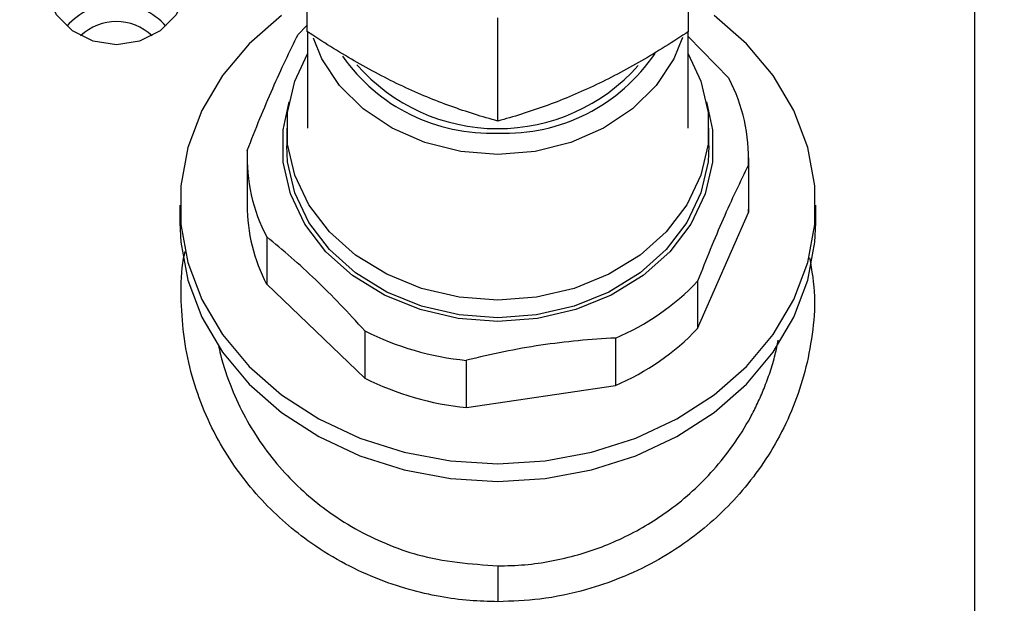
# Model space of a CAD drawing. Extents: x 0.3 to 33.9, y 0.2 to 21.7.
# Tile 5 of 20: x 8.2 to 10.1, y 10.5 to 11.7. Entities that reach past the tile are written whole.
import ezdxf

# ---------------------------------------------------------------- set-up
doc = ezdxf.new("R2010")
doc.units = 0
doc.header["$MEASUREMENT"] = 0
doc.layers.get('0').update_dxf_attribs({"linetype": 'CONTINUOUS'})
doc.layers.add('SLD-0', color=7, linetype='CONTINUOUS')
doc.styles.add('SLDTEXTSTYLE1', font='TXT', dxfattribs={"width": 0.605})
doc.dimstyles.new('SLDDIMSTYLE0', dxfattribs={"dimtxt": 0.222453, "dimasz": 0.13, "dimexe": 0, "dimexo": 0.0625, "dimgap": 0.055613, "dimtad": 0, "dimtih": 1, "dimtoh": 1, "dimrnd": 1e-09, "dimzin": 12, "dimtxsty": 'SLDTEXTSTYLE1', "dimsah": 1, "dimcen": 0.09, "dimazin": 3, "dimtfac": 1, "dimtofl": 0, "dimtmove": 0, "dimatfit": 3, "dimtolj": 1, "dimtzin": 12})
doc.dimstyles.new('SLDDIMSTYLE1', dxfattribs={"dimtxt": 0.222453, "dimasz": 0.13, "dimexe": 0, "dimexo": 0.0625, "dimgap": 0.055613, "dimtad": 0, "dimtih": 1, "dimtoh": 1, "dimrnd": 1e-09, "dimzin": 4, "dimtxsty": 'SLDTEXTSTYLE1', "dimsah": 1, "dimcen": 0.09, "dimazin": 3, "dimtfac": 1, "dimtofl": 0, "dimtmove": 0, "dimatfit": 3, "dimtolj": 1, "dimtzin": 12})

# ---------------------------------------------------------------- blocks, each defined once
blk = doc.blocks.new('_D')
at = {"layer": 'SLD-0'}
for p, q in [((15.868, 14.9428), (17.2815, 14.9428)), ((17.1565, 14.9428), (17.1565, 11.3541)), ((16.7109, 10.9977), (16.66, 10.9977)), ((16.66, 10.9977), (16.66, 10.656)), ((17.6021, 10.9977), (17.6531, 10.9977)), ((17.6531, 10.9977), (17.6531, 10.656)), ((16.66, 10.656), (16.7109, 10.656)), ((17.6531, 10.656), (17.6021, 10.656)), ((17.1565, 7.1032), (17.1565, 10.6051)), ((9.5837, 7.1032), (17.2815, 7.1032))]:
    blk.add_line(p, q, dxfattribs=at)
for points in [[(17.1565, 14.9428), (17.1365, 14.8128), (17.1765, 14.8128)], [(17.1565, 7.1032), (17.1765, 7.2332), (17.1365, 7.2332)]]:
    blk.add_solid(points, dxfattribs=at)
at = {"layer": 'SLD-0', "char_height": 0.22917, "attachment_point": 1, "style": 'SLDTEXTSTYLE1'}
for s, insert in [('7.84', (16.8595, 11.344)), ('199.1', (16.7746, 10.9514))]:
    blk.add_mtext(s, dxfattribs=dict(at, insert=insert))
blk = doc.blocks.new('_D_1')
at = {"layer": 'SLD-0'}
for p, q in [((10, 15.6478), (3.123, 15.6478)), ((3.248, 15.6478), (3.248, 11.7404)), ((2.9297, 11.3839), (2.8788, 11.3839)), ((2.8788, 11.3839), (2.8788, 11.0423)), ((3.5663, 11.3839), (3.6172, 11.3839)), ((3.6172, 11.3839), (3.6172, 11.0423)), ((2.8788, 11.0423), (2.9297, 11.0423)), ((3.6172, 11.0423), (3.5663, 11.0423)), ((3.248, 7.1032), (3.248, 10.9914)), ((8.7337, 7.1032), (3.123, 7.1032))]:
    blk.add_line(p, q, dxfattribs=at)
for points in [[(3.248, 15.6478), (3.228, 15.5178), (3.268, 15.5178)], [(3.248, 7.1032), (3.268, 7.2332), (3.228, 7.2332)]]:
    blk.add_solid(points, dxfattribs=at)
at = {"layer": 'SLD-0', "char_height": 0.22917, "attachment_point": 1, "style": 'SLDTEXTSTYLE1'}
for s, insert in [('8.54', (2.9509, 11.7303)), ('217', (2.9934, 11.3377))]:
    blk.add_mtext(s, dxfattribs=dict(at, insert=insert))
blk = doc.blocks.new('_D_2')
at = {"layer": 'SLD-0'}
for p, q in [((10, 15.6478), (4.3041, 15.6478)), ((4.4291, 15.6478), (4.4291, 12.6762)), ((3.9835, 12.3197), (3.9326, 12.3197)), ((3.9326, 12.3197), (3.9326, 11.9781)), ((4.8747, 12.3197), (4.9256, 12.3197)), ((4.9256, 12.3197), (4.9256, 11.9781)), ((3.9326, 11.9781), (3.9835, 11.9781)), ((4.9256, 11.9781), (4.8747, 11.9781)), ((4.4291, 8.3432), (4.4291, 11.9272)), ((7.56, 8.3432), (4.3041, 8.3432))]:
    blk.add_line(p, q, dxfattribs=at)
for points in [[(4.4291, 15.6478), (4.4091, 15.5178), (4.4491, 15.5178)], [(4.4291, 8.3432), (4.4491, 8.4732), (4.4091, 8.4732)]]:
    blk.add_solid(points, dxfattribs=at)
at = {"layer": 'SLD-0', "char_height": 0.22917, "attachment_point": 1, "style": 'SLDTEXTSTYLE1'}
for s, insert in [('7.30', (4.132, 12.6661)), ('185.5', (4.0472, 12.2735))]:
    blk.add_mtext(s, dxfattribs=dict(at, insert=insert))

msp = doc.modelspace()

# ---------------------------------------------------------------- linework, layer by layer
at = {"color": 7, "linetype": 'CONTINUOUS'}
for p, q in [((8.738, 11.6391), (8.738, 11.8423)), ((9.488, 11.6391), (9.488, 11.8423)), ((9.113, 11.4628), (9.113, 11.6661)), ((8.7387, 11.6386), (8.7387, 11.4488)), ((9.4872, 11.4488), (9.4872, 11.6386)), ((9.4872, 11.6294), (9.5674, 11.5463)), ((8.698, 11.4488), (8.698, 11.414)), ((9.528, 11.414), (9.528, 11.4488)), ((8.62, 11.3907), (8.62, 11.2978)), ((9.606, 11.2978), (9.606, 11.3907)), ((9.6056, 11.3764), (9.6056, 11.2834)), ((8.488, 11.2978), (8.488, 11.2631)), ((9.6056, 11.2834), (9.606, 11.2978)), ((9.738, 11.2631), (9.738, 11.2978)), ((9.5057, 11.0552), (9.6056, 11.2834)), ((8.6585, 11.2352), (8.6585, 11.1423)), ((8.6585, 11.1423), (8.8513, 10.9577)), ((9.5057, 11.1481), (9.5057, 11.0552)), ((8.8513, 11.0506), (8.8513, 10.9577)), ((9.344, 11.0362), (9.344, 10.9433)), ((9.0512, 10.8996), (9.0512, 10.9925)), ((9.0512, 10.8996), (9.344, 10.9433)), ((9.113, 10.5882), (9.113, 10.5179))]:
    msp.add_line(p, q, dxfattribs=at)
at = {"color": 7, "linetype": 'CONTINUOUS', "flags": 128}
for points in [[(8.363, 11.6126), (8.3173, 11.6198), (8.2767, 11.6403), (8.2453, 11.6721), (8.2268, 11.7116), (8.2229, 11.7546), (8.2343, 11.7965), (8.2596, 11.8327), (8.2961, 11.8592), (8.3398, 11.8732), (8.3861, 11.8732), (8.4298, 11.8592), (8.4663, 11.8327), (8.4916, 11.7965), (8.503, 11.7546), (8.4992, 11.7116), (8.4806, 11.6721), (8.4493, 11.6403), (8.4086, 11.6198), (8.363, 11.6126)], [(8.6879, 11.6708), (8.6243, 11.6151), (8.5717, 11.5522), (8.5312, 11.4837), (8.5036, 11.4111), (8.4897, 11.3359), (8.4897, 11.2598), (8.5036, 11.1846), (8.5312, 11.1119), (8.5717, 11.0434), (8.6243, 10.9806), (8.6879, 10.9248), (8.7609, 10.8774), (8.8418, 10.8394), (8.9287, 10.8116), (9.0198, 10.7947), (9.113, 10.789), (9.2061, 10.7947), (9.2972, 10.8116), (9.3841, 10.8394), (9.465, 10.8774), (9.5381, 10.9248), (9.6016, 10.9806), (9.6542, 11.0434), (9.6948, 11.1119), (9.7223, 11.1846), (9.7362, 11.2598), (9.7362, 11.3359), (9.7223, 11.4111), (9.6948, 11.4837), (9.6542, 11.5522), (9.6016, 11.6151), (9.5381, 11.6708)], [(8.7202, 11.6334), (8.737, 11.6504), (8.7387, 11.652)], [(9.4758, 11.6274), (9.4587, 11.5855), (9.4241, 11.5328), (9.3776, 11.4867), (9.3209, 11.4488), (9.2562, 11.4206), (9.186, 11.4033), (9.113, 11.3974), (9.0399, 11.4033), (8.9697, 11.4206), (8.905, 11.4488), (8.8483, 11.4867), (8.8018, 11.5328), (8.7672, 11.5855), (8.7507, 11.6257)], [(9.4872, 11.5948), (9.5121, 11.5413), (9.5262, 11.48), (9.5262, 11.4176), (9.5121, 11.3564), (9.4845, 11.2982), (9.4441, 11.2452), (9.3925, 11.1991), (9.3314, 11.1616), (9.2629, 11.1338), (9.1892, 11.1167), (9.113, 11.111), (9.0367, 11.1167), (8.963, 11.1338), (8.8945, 11.1616), (8.8334, 11.1991), (8.7818, 11.2452), (8.7415, 11.2982), (8.7138, 11.3564), (8.6997, 11.4176), (8.6997, 11.48), (8.7138, 11.5413), (8.7387, 11.5948)], [(9.113, 11.069), (9.0351, 11.0749), (8.9599, 11.0923), (8.8899, 11.1207), (8.8275, 11.159), (8.7748, 11.2061), (8.7337, 11.2602), (8.7054, 11.3196), (8.6911, 11.3821), (8.6911, 11.4458), (8.7029, 11.5009)], [(9.523, 11.5009), (9.5349, 11.4458), (9.5349, 11.3821), (9.5205, 11.3196), (9.4923, 11.2602), (9.4511, 11.2061), (9.3984, 11.159), (9.336, 11.1207), (9.266, 11.0923), (9.1908, 11.0749), (9.113, 11.069)], [(9.528, 11.414), (9.5262, 11.3828), (9.5121, 11.3215), (9.4845, 11.2634), (9.4441, 11.2104), (9.3925, 11.1643), (9.3314, 11.1267), (9.2629, 11.0989), (9.1892, 11.0819), (9.113, 11.0761), (9.0367, 11.0819), (8.963, 11.0989), (8.8945, 11.1267), (8.8334, 11.1643), (8.7818, 11.2104), (8.7415, 11.2634), (8.7138, 11.3215), (8.6997, 11.3828), (8.698, 11.414)], [(8.488, 11.2631), (8.4897, 11.2251), (8.5036, 11.1499), (8.5312, 11.0772), (8.5717, 11.0087), (8.6243, 10.9459), (8.6879, 10.8901), (8.7609, 10.8427), (8.8418, 10.8047), (8.9287, 10.7769), (9.0198, 10.76), (9.113, 10.7543), (9.2061, 10.76), (9.2972, 10.7769), (9.3841, 10.8047), (9.465, 10.8427), (9.5381, 10.8901), (9.6016, 10.9459), (9.6542, 11.0087), (9.6948, 11.0772), (9.7223, 11.1499), (9.7362, 11.2251), (9.738, 11.2631)]]:
    msp.add_lwpolyline(points, dxfattribs=at)
at = {"color": 7, "linetype": 'CONTINUOUS'}
for centre, radius, start, end in [((8.363, 11.5639), 0.1297, 41.2337, 138.7663), ((8.363, 11.5561), 0.1023, 46.4936, 133.5064), ((9.1276, 11.7935), 0.3545, 267.6404, 326.1499), ((9.0988, 11.795), 0.356, 215.0922, 272.2879), ((9.113, 11.8165), 0.3685, 221.2028, 318.4957), ((9.269, 11.3899), 0.3369, 357.6938, 27.6551), ((8.957, 11.3916), 0.3369, 177.6939, 207.6551), ((8.9577, 11.2989), 0.3378, 180.1893, 207.6381), ((9.1569, 11.4792), 0.4809, 292.895, 316.4917), ((9.1569, 11.3862), 0.4809, 292.895, 316.4917), ((9.1072, 11.5588), 0.5691, 243.2745, 264.3506), ((9.1072, 11.4659), 0.5691, 243.2744, 264.3506)]:
    msp.add_arc(centre, radius, start, end, dxfattribs=at)
for points, knots in [([(8.6203, 11.4051), (8.6368, 11.4479), (8.6535, 11.4886), (8.6871, 11.5653), (8.7037, 11.6006), (8.7202, 11.6334)], [0, 0, 0, 0, 0.5, 0.5, 1, 1, 1, 1]), ([(9.113, 11.4628), (9.0823, 11.4713), (9.0515, 11.4809), (8.9892, 11.5034), (8.9577, 11.5164), (8.9099, 11.5388), (8.8939, 11.5468), (8.8622, 11.5635), (8.8464, 11.5722), (8.7995, 11.5993), (8.7686, 11.6188), (8.738, 11.6391)], [0, 0, 0, 0, 0.25, 0.25, 0.5, 0.5, 0.625, 0.625, 0.75, 0.75, 1, 1, 1, 1]), ([(9.488, 11.6391), (9.4573, 11.6188), (9.4265, 11.5994), (9.3642, 11.5633), (9.3327, 11.5467), (9.2849, 11.5242), (9.2689, 11.5171), (9.2372, 11.504), (9.2214, 11.4979), (9.1745, 11.4809), (9.1436, 11.4713), (9.113, 11.4628)], [0, 0, 0, 0, 0.25, 0.25, 0.5, 0.5, 0.625, 0.625, 0.75, 0.75, 1, 1, 1, 1]), ([(9.6056, 11.3764), (9.5891, 11.3436), (9.5725, 11.3083), (9.5389, 11.2316), (9.5222, 11.1909), (9.5057, 11.1481)], [0, 0, 0, 0, 0.5, 0.5, 1, 1, 1, 1])]:
    msp.add_open_spline(points, degree=3, knots=knots, dxfattribs=at)
for points in [[(8.8513, 11.0506), (8.8192, 11.0864), (8.7549, 11.1533), (8.6906, 11.2094), (8.6585, 11.2352)], [(9.344, 11.0362), (9.2952, 11.0339), (9.1976, 11.0248), (9.1, 11.0048), (9.0512, 10.9925)]]:
    msp.add_open_spline(points, degree=3, dxfattribs=at)
at = {"color": 8, "linetype": 'CONTINUOUS'}
for points, knots in [([(9.113, 10.5179), (9.0945, 10.5183), (9.0565, 10.5193), (8.9981, 10.5273), (8.9357, 10.5415), (8.8704, 10.5639), (8.8032, 10.5957), (8.7421, 10.6343), (8.6885, 10.6775), (8.6417, 10.7241), (8.5993, 10.7767), (8.5617, 10.8363), (8.531, 10.901), (8.4999, 10.9945), (8.4884, 11.0933), (8.4911, 11.1729), (8.4971, 11.202), (8.498, 11.2067)], [0, 0, 0, 0, 0.050736, 0.104866, 0.162385, 0.227307, 0.296328, 0.369393, 0.430156, 0.491144, 0.557522, 0.624145, 0.694961, 0.765978, 0.91245, 0.985846, 1, 1, 1, 1]), ([(9.7256, 11.1943), (9.73, 11.169), (9.7388, 11.119), (9.7318, 11.0435), (9.7181, 10.9708), (9.6949, 10.901), (9.6642, 10.8363), (9.6266, 10.7767), (9.5842, 10.7241), (9.5374, 10.6775), (9.4838, 10.6343), (9.4227, 10.5957), (9.3556, 10.5638), (9.2804, 10.5383), (9.1995, 10.5211), (9.1406, 10.5189), (9.113, 10.5179)], [0, 0, 0, 0, 0.076419, 0.150695, 0.224919, 0.296768, 0.368453, 0.435856, 0.503048, 0.564749, 0.626259, 0.700184, 0.770031, 0.83575, 0.922989, 1, 1, 1, 1]), ([(8.5633, 11.0236), (8.5648, 11.017), (8.5711, 10.9877), (8.5877, 10.9391), (8.6242, 10.861), (8.6724, 10.7925), (8.7296, 10.7347), (8.7775, 10.6956), (8.8317, 10.6605), (8.8922, 10.6312), (8.9841, 10.5981), (9.0596, 10.5923), (9.113, 10.5882)], [0, 0, 0, 0, 0.027537, 0.122772, 0.208344, 0.377409, 0.456214, 0.53219, 0.621849, 0.709384, 0.794874, 1, 1, 1, 1]), ([(9.113, 10.5882), (9.1306, 10.5887), (9.166, 10.5896), (9.2188, 10.5973), (9.2858, 10.613), (9.3657, 10.6437), (9.457, 10.6989), (9.5264, 10.7622), (9.5768, 10.8255), (9.6045, 10.87), (9.6238, 10.908), (9.6368, 10.9378), (9.6485, 10.9699), (9.6582, 11.0014), (9.6621, 11.0225), (9.6638, 11.0319)], [0, 0, 0, 0, 0.067413, 0.135181, 0.203352, 0.330723, 0.462724, 0.615462, 0.696653, 0.78279, 0.82389, 0.86738, 0.913261, 0.961534, 1, 1, 1, 1])]:
    msp.add_open_spline(points, degree=3, knots=knots, dxfattribs=at)
at = {"layer": 'SLD-0'}
msp.add_line((10.05, 15.6478), (10.05, 6.1439), dxfattribs=at)

# ---------------------------------------------------------------- dimensions: what is measured, and where the dimension line sits
for base, p1, p2, dimstyle, picture, middle in [((3.248, 7.1032), (10.05, 15.6478), (8.7837, 7.1032), 'SLDDIMSTYLE0', '_D_1', (3.248, 11.3659)), ((4.4291, 8.3432), (10.05, 15.6478), (7.61, 8.3432), 'SLDDIMSTYLE1', '_D_2', (4.4291, 12.3017)), ((17.1565, 14.9428), (9.5337, 7.1032), (15.818, 14.9428), 'SLDDIMSTYLE0', '_D', (17.1565, 10.9796))]:
    dim = msp.add_linear_dim(base=base, p1=p1, p2=p2, angle=90, dimstyle=dimstyle, dxfattribs=at)
    dim.commit()
    dim.dimension.update_dxf_attribs({"geometry": picture, "text_midpoint": middle, "dimtype": 160})

doc.saveas('drawing.dxf')
